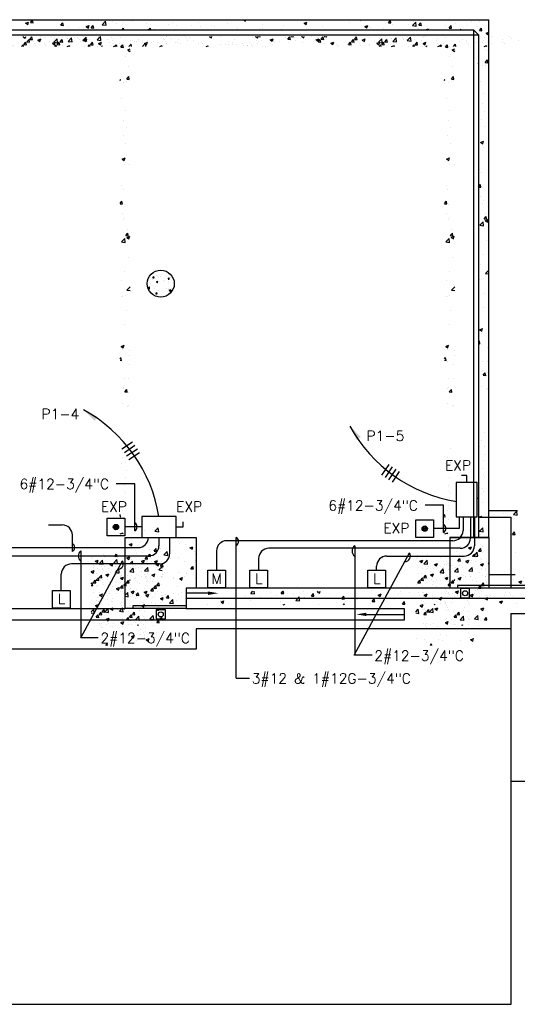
# Model space of a CAD drawing. Extents: x -210 to 4628, y -2287 to 14168.
# Tile 6 of 29: x 2146 to 2735, y 890 to 2054. Entities that reach past the tile are written whole.
import ezdxf
from ezdxf.enums import TextEntityAlignment as Align

# ---------------------------------------------------------------- set-up
doc = ezdxf.new("R2010")
doc.units = 0
doc.linetypes.add('HIDDEN', pattern=[0])
doc.linetypes.add('HIDDEN2', pattern=[0])
doc.layers.get('0').update_dxf_attribs({"linetype": 'CONTINUOUS'})
for name, color, linetype in [('E-AUXL', 4, 'CONTINUOUS'), ('E1', 4, 'CONTINUOUS'), ('E2', 2, 'CONTINUOUS'), ('STRUCT', 2, 'CONTINUOUS')]:
    doc.layers.add(name, color=color, linetype=linetype)
doc.styles.get("Standard").update_dxf_attribs({"font": 'SIMPLEX'})

# ---------------------------------------------------------------- blocks, each defined once
blk = doc.blocks.new('PUSHBUT')
at = {"color": 0}
for p, q in [((-0.417, 0.875), (0.417, 0.875)), ((-0.417, 0.042), (-0.417, 0.875)), ((0.417, 0.875), (0.417, 0.042)), ((0.417, 0.042), (-0.417, 0.042))]:
    blk.add_line(p, q, dxfattribs=at)
for radius in [0.125, 0.0833, 0.0417]:
    blk.add_circle((0, 0.458), radius, dxfattribs=at)
blk = doc.blocks.new('*X')
at = {"color": 0}
for p, q in [((1426.1, 1837.2), (1427.9, 1839.3)), ((1428.3, 1837.2), (1427.9, 1839.3)), ((1428, 1848.8), (1428.9, 1849.2)), ((1428, 1848.8), (1430.5, 1847.2)), ((1430.5, 1847.2), (1431.2, 1849.2)), ((1448.4, 1848.5), (1448.4, 1848.5)), ((1449.7, 1845.8), (1449.7, 1845.8)), ((1462.2, 1847.5), (1462.2, 1847.5)), ((1469.6, 1839.5), (1469.6, 1839.5)), ((1475.1, 1847.4), (1475.1, 1847.4)), ((1495.6, 1843.2), (1495.6, 1843.2)), ((1499.9, 1844.8), (1503.4, 1846.2)), ((1499.9, 1844.8), (1502.4, 1843.2)), ((1501.8, 1846.3), (1501.8, 1846.3)), ((1502.4, 1843.2), (1503.4, 1846.2)), ((1503.8, 1843.1), (1503.8, 1843.1)), ((1515.7, 1845.2), (1519.5, 1849.2)), ((1515.7, 1845.2), (1520.1, 1844.5)), ((1520.1, 1844.5), (1519.6, 1849.2)), ((1521.2, 1846.8), (1521.2, 1846.8)), ((1528.4, 1845.2), (1528.4, 1845.2)), ((1533, 1848.1), (1533, 1848.1)), ((1555.1, 1844), (1555.1, 1844)), ((1562.6, 1842.7), (1562.6, 1842.7)), ((1569.3, 1837.2), (1572.9, 1841)), ((1571.8, 1840.8), (1575.3, 1842.2)), ((1571.8, 1840.8), (1574.2, 1839.2)), ((1573.4, 1837.2), (1572.9, 1841)), ((1574.1, 1842.2), (1574.1, 1842.2)), ((1574.2, 1839.2), (1575.3, 1842.2)), ((1575.2, 1844.4), (1575.2, 1844.4)), ((1581.8, 1842.9), (1581.8, 1842.9)), ((1594.1, 1846.9), (1594.1, 1846.9)), ((1597.5, 1840.6), (1597.5, 1840.6)), ((1598, 1848.5), (1598, 1848.5)), ((1603.3, 1847.2), (1603.3, 1847.2)), ((1608.5, 1841.8), (1608.5, 1841.8)), ((1622.8, 1843.8), (1622.8, 1843.8)), ((1624.7, 1847.4), (1624.7, 1847.4)), ((1635.2, 1840.7), (1635.2, 1840.7)), ((1648.7, 1847.5), (1648.7, 1847.5)), ((1651.4, 1846.2), (1651.4, 1846.2)), ((1661.9, 1839.5), (1661.9, 1839.5)), ((1675.5, 1839.6), (1675.5, 1839.6)), ((1678.1, 1845.1), (1678.1, 1845.1)), ((1680.7, 1839.7), (1680.7, 1839.7)), ((1688.1, 1841.2), (1688.1, 1841.2)), ((1704.7, 1844), (1704.7, 1844)), ((1705.4, 1848.9), (1705.6, 1849.2)), ((1705.4, 1848.9), (1708.4, 1848.7)), ((1707, 1843.7), (1707, 1843.7)), ((1708.4, 1848.7), (1708.3, 1849.2)), ((1709.9, 1844.7), (1709.9, 1844.7)), ((1725, 1841.4), (1725, 1841.4)), ((1731.4, 1842.9), (1731.4, 1842.9)), ((1738.6, 1847.9), (1738.6, 1847.9)), ((1741.3, 1845.8), (1743.7, 1848.7)), ((1741.3, 1845.8), (1744.3, 1845.5)), ((1744.3, 1845.5), (1743.7, 1848.7)), ((1750.7, 1844.9), (1750.7, 1844.9)), ((1757.5, 1849), (1758.1, 1849.2)), ((1757.5, 1849), (1760, 1847.3)), ((1758.1, 1841.7), (1758.1, 1841.7)), ((1760, 1847.3), (1760.6, 1849.2)), ((1776, 1848.1), (1776, 1848.1)), ((1777.2, 1842.7), (1779.6, 1845.5)), ((1777.2, 1842.7), (1780.1, 1842.4)), ((1780.1, 1842.4), (1779.6, 1845.5)), ((1784.8, 1840.6), (1784.8, 1840.6)), ((1811.5, 1839.5), (1811.5, 1839.5)), ((1813, 1839.5), (1815.4, 1842.4)), ((1813, 1839.5), (1816, 1839.3)), ((1816, 1839.3), (1815.4, 1842.4)), ((1819.9, 1840.6), (1819.9, 1840.6)), ((1829.3, 1844.9), (1832.8, 1846.3)), ((1829.3, 1844.9), (1831.8, 1843.3)), ((1831.8, 1843.3), (1832.8, 1846.3)), ((1849.5, 1837.2), (1851.3, 1839.3)), ((1851.7, 1837.2), (1851.3, 1839.3)), ((1851.5, 1844.8), (1851.5, 1844.8)), ((1852.2, 1841.9), (1852.2, 1841.9)), ((1853.6, 1839.9), (1853.6, 1839.9)), ((1864, 1846.4), (1864, 1846.4)), ((1878.2, 1845.7), (1878.2, 1845.7)), ((1882.6, 1844.3), (1886.5, 1848.3)), ((1882.6, 1844.3), (1887, 1843.6)), ((1882.7, 1844.9), (1882.7, 1844.9)), ((1882.9, 1848.9), (1882.9, 1848.9)), ((1887, 1843.6), (1886.5, 1848.3)), ((1901.2, 1840.9), (1904.7, 1842.3)), ((1901.2, 1840.9), (1903.7, 1839.3)), ((1903.7, 1839.3), (1904.7, 1842.3)), ((1903.9, 1849.2), (1903.9, 1849.2)), ((1937.1, 1837.2), (1939.8, 1840.1)), ((1940.2, 1837.2), (1939.8, 1840.1)), ((1953, 1843.9), (1953, 1843.9)), ((1954.5, 1839.5), (1954.5, 1839.5)), ((1964.4, 1841.6), (1964.4, 1841.6)), ((1976.9, 1843.3), (1976.9, 1843.3)), ((1980.2, 1843), (1980.2, 1843)), ((1982.2, 1848.9), (1982.2, 1848.9)), ((1995.8, 1845.8), (1995.8, 1845.8)), ((2005.4, 1846.2), (2005.4, 1846.2)), ((2059.6, 1841.4), (2059.6, 1841.4)), ((2081.7, 1840), (2081.7, 1840)), ((2086.9, 1849.1), (2087.2, 1849.2)), ((2086.9, 1849.1), (2089.4, 1847.4)), ((2088.8, 1846.4), (2088.8, 1846.4)), ((2089.4, 1847.4), (2090, 1849.2)), ((2089.8, 1840.2), (2089.8, 1840.2)), ((2107.7, 1843.8), (2107.7, 1843.8)), ((2108.8, 1842.7), (2108.8, 1842.7)), ((2128.8, 1848.9), (2129.1, 1849.2)), ((2128.8, 1848.9), (2131.8, 1848.6)), ((2131.8, 1848.6), (2131.7, 1849.2)), ((2133.4, 1847.3), (2133.4, 1847.3)), ((2140.3, 1846.8), (2140.3, 1846.8)), ((2152.9, 1848.5), (2152.9, 1848.5)), ((2158.8, 1845.1), (2162.3, 1846.4)), ((2158.8, 1845.1), (2161.3, 1843.4)), ((2161.3, 1843.4), (2162.3, 1846.4)), ((2164.7, 1845.8), (2167.1, 1848.6)), ((2164.7, 1845.8), (2167.7, 1845.5)), ((2167.7, 1845.5), (2167.1, 1848.6)), ((2200.6, 1842.6), (2203, 1845.5)), ((2200.6, 1842.6), (2203.6, 1842.4)), ((2203.6, 1842.4), (2203, 1845.5)), ((2209.6, 1841.1), (2209.6, 1841.1)), ((2221.6, 1848.1), (2221.6, 1848.1)), ((2221.7, 1839.5), (2221.7, 1839.5)), ((2230.6, 1841.1), (2234.1, 1842.4)), ((2230.6, 1841.1), (2233.1, 1839.4)), ((2232.5, 1841.6), (2232.5, 1841.6)), ((2233.1, 1839.4), (2234.1, 1842.4)), ((2234.9, 1844.3), (2234.9, 1844.3)), ((2236.4, 1839.5), (2238.8, 1842.4)), ((2236.4, 1839.5), (2239.4, 1839.2)), ((2239.4, 1839.2), (2238.8, 1842.4)), ((2248.3, 1847), (2248.3, 1847)), ((2249.5, 1843.3), (2253.4, 1847.4)), ((2249.5, 1843.3), (2253.9, 1842.6)), ((2253.2, 1843.7), (2253.2, 1843.7)), ((2253.9, 1842.6), (2253.4, 1847.4)), ((2260.9, 1848.1), (2260.9, 1848.1)), ((2261.7, 1846.6), (2261.7, 1846.6)), ((2265.8, 1845.3), (2265.8, 1845.3)), ((2273, 1837.2), (2274.7, 1839.2)), ((2275.1, 1837.2), (2274.7, 1839.2)), ((2275, 1845.9), (2275, 1845.9)), ((2284.7, 1847.8), (2284.7, 1847.8)), ((2301.7, 1844.7), (2301.7, 1844.7)), ((2302.8, 1840.7), (2302.8, 1840.7)), ((2328.4, 1843.6), (2328.4, 1843.6)), ((2332, 1845.7), (2332, 1845.7)), ((2337.2, 1841.9), (2337.2, 1841.9)), ((2355.1, 1842.5), (2355.1, 1842.5)), ((2362.8, 1845.4), (2362.8, 1845.4)), ((2366.2, 1840.6), (2366.2, 1840.6)), ((2378.7, 1842.2), (2378.7, 1842.2)), ((2381.8, 1841.3), (2381.8, 1841.3)), ((2388.1, 1848.6), (2388.1, 1848.6)), ((2397.6, 1844.7), (2397.6, 1844.7)), ((2408.4, 1840.2), (2408.4, 1840.2)), ((2416.4, 1849.2), (2416.4, 1849.2)), ((2416.4, 1849.2), (2418.8, 1847.5)), ((2418.8, 1847.5), (2419.4, 1849.2)), ((2429.2, 1848.9), (2429.2, 1848.9)), ((2438.5, 1843.2), (2438.5, 1843.2)), ((2439.1, 1839.2), (2439.1, 1839.2)), ((2464.4, 1842.4), (2464.4, 1842.4)), ((2467.7, 1848.2), (2467.7, 1848.2)), ((2488.2, 1845.2), (2491.7, 1846.5)), ((2488.2, 1845.2), (2490.7, 1843.5)), ((2490.3, 1846.2), (2490.3, 1846.2)), ((2490.7, 1843.5), (2491.7, 1846.5)), ((2510.5, 1841.6), (2510.5, 1841.6)), ((2542.1, 1845.7), (2542.1, 1845.7)), ((2552.3, 1848.9), (2552.5, 1849.2)), ((2552.3, 1848.9), (2555.3, 1848.6)), ((2554.6, 1847.4), (2554.6, 1847.4)), ((2555.3, 1848.6), (2555.1, 1849.2)), ((2560.1, 1841.2), (2563.6, 1842.5)), ((2560.1, 1841.2), (2562.6, 1839.5)), ((2562.6, 1839.5), (2563.6, 1842.5)), ((2566.6, 1840), (2566.6, 1840)), ((2588.1, 1845.7), (2590.5, 1848.6)), ((2588.1, 1845.7), (2591.1, 1845.5)), ((2591.1, 1845.5), (2590.5, 1848.6)), ((2592.3, 1843.5), (2592.3, 1843.5)), ((2611.4, 1843.4), (2611.4, 1843.4)), ((2616.4, 1842.4), (2620.3, 1846.4)), ((2616.4, 1842.4), (2620.8, 1841.7)), ((2617.6, 1846.7), (2617.6, 1846.7)), ((2620.8, 1841.7), (2620.3, 1846.4)), ((2624, 1842.6), (2626.4, 1845.5)), ((2624, 1842.6), (2627, 1842.3)), ((2627, 1842.3), (2626.4, 1845.4)), ((2640.6, 1848.4), (2640.6, 1848.4)), ((2655, 1842.6), (2655, 1842.6)), ((2659.9, 1839.4), (2662.3, 1842.3)), ((2659.9, 1839.4), (2662.8, 1839.2)), ((2662.8, 1839.2), (2662.3, 1842.3)), ((2667.5, 1844.3), (2667.5, 1844.3)), ((2669.2, 1848.8), (2669.2, 1848.8)), ((2681.7, 1842.4), (2681.7, 1842.4)), ((2686.5, 1846.8), (2686.5, 1846.8)), ((2693.8, 1840.6), (2693.8, 1840.6)), ((2695.7, 1836.3), (2698.1, 1839.2)), ((2695.8, 1847.6), (2695.8, 1847.6)), ((2698.7, 1836), (2698.1, 1839.2)), ((1474.7, 1838.1), (1474.7, 1838.1)), ((1531.1, 1838.6), (1531.1, 1838.6)), ((1644.5, 1837.2), (1647.1, 1838.2)), ((1646.8, 1837.2), (1647.1, 1838.2)), ((1688.6, 1838.4), (1688.6, 1838.4)), ((1699.1, 1837.6), (1699.1, 1837.6)), ((1715.3, 1837.3), (1715.3, 1837.3)), ((1801, 1838.1), (1801, 1838.1)), ((1827, 1838.7), (1827, 1838.7)), ((1838.2, 1838.3), (1838.2, 1838.3)), ((1864.9, 1837.2), (1864.9, 1837.2)), ((1923.9, 1838.9), (1923.9, 1838.9)), ((1932.8, 1837.5), (1932.8, 1837.5)), ((1973.7, 1837.2), (1976.5, 1838.3)), ((1976.2, 1837.2), (1976.5, 1838.3)), ((2077.3, 1838.5), (2077.3, 1838.5)), ((2184, 1837.6), (2184, 1837.6)), ((2302.8, 1837.2), (2306, 1838.4)), ((2304.9, 1837.2), (2306.7, 1839.1)), ((2305.6, 1837.2), (2306, 1838.4)), ((2307, 1837.2), (2306.7, 1839.1)), ((2311.2, 1838.2), (2311.2, 1838.2)), ((2409.4, 1838.2), (2409.4, 1838.2)), ((2435.1, 1839.1), (2435.1, 1839.1)), ((2461.8, 1838), (2461.8, 1838)), ((2479.1, 1837.4), (2479.1, 1837.4)), ((2491.6, 1839.1), (2491.6, 1839.1)), ((2582.3, 1838.4), (2582.3, 1838.4)), ((2623.4, 1838.5), (2623.4, 1838.5)), ((2632, 1837.2), (2635.4, 1838.5)), ((2635, 1837.2), (2635.4, 1838.5)), ((2652.6, 1837.4), (2652.6, 1837.4)), ((2668.6, 1837.4), (2668.6, 1837.4)), ((2672.7, 1837.2), (2673.6, 1838.2)), ((2673.8, 1837.2), (2673.7, 1838.2)), ((2695.7, 1836.3), (2698.7, 1836)), ((2702, 1827.8), (2702, 1827.8)), ((2703.8, 1833.2), (2706.7, 1834.3)), ((2703.8, 1833.2), (2706.3, 1831.5)), ((2704.9, 1831.2), (2704.9, 1831.2)), ((2706.3, 1831.5), (2706.7, 1832.7)), ((2700.8, 1824.9), (2700.8, 1824.9)), ((2704.2, 1813.1), (2704.2, 1813.1)), ((2694.7, 1798.1), (2695.1, 1798.2)), ((2694.7, 1797), (2695.1, 1798.2)), ((2698.8, 1795.1), (2698.8, 1795.1)), ((2702.7, 1798.7), (2705.1, 1801.6)), ((2702.7, 1798.7), (2705.6, 1798.4)), ((2702.9, 1795.5), (2702.9, 1795.5)), ((2705.6, 1798.4), (2705.1, 1801.6)), ((2696.9, 1776.2), (2696.9, 1776.2)), ((2700.7, 1761.6), (2700.7, 1761.6)), ((2699.3, 1750.2), (2699.3, 1750.2)), ((2702.1, 1740.9), (2702.1, 1740.9)), ((2698.6, 1731.8), (2698.6, 1731.8)), ((2701.5, 1722.8), (2701.5, 1722.8)), ((2697.1, 1704.2), (2700.6, 1705.6)), ((2697.1, 1704.2), (2699.6, 1702.6)), ((2699.6, 1702.6), (2700.6, 1705.6)), ((2700.5, 1698.3), (2700.5, 1698.3)), ((2706.3, 1698.1), (2706.3, 1698.1)), ((2696.4, 1672.7), (2696.4, 1672.7)), ((2698.5, 1668.5), (2698.5, 1668.5)), ((2694.7, 1651.6), (2697, 1654.3)), ((2697.5, 1651.1), (2697, 1654.3)), ((2694.7, 1651.4), (2697.5, 1651.1)), ((2699.4, 1650.6), (2699.4, 1650.6)), ((2697.2, 1640.4), (2697.2, 1640.4)), ((2698.8, 1632.5), (2698.8, 1632.5)), ((2700.4, 1635), (2700.4, 1635)), ((2703.4, 1620.6), (2703.4, 1620.6)), ((2696.3, 1606.2), (2700.2, 1610.2)), ((2700.7, 1605.5), (2700.2, 1610.2)), ((2701.5, 1613.8), (2703.9, 1616.7)), ((2701.5, 1613.8), (2704.5, 1613.5)), ((2702.6, 1611.6), (2706.1, 1612.9)), ((2702.6, 1611.6), (2705.1, 1609.9)), ((2704.5, 1613.5), (2703.9, 1616.7)), ((2704.6, 1615.3), (2704.6, 1615.3)), ((2705.1, 1609.9), (2706.1, 1612.9)), ((2696.3, 1606.2), (2700.7, 1605.5)), ((2698.3, 1605.2), (2698.3, 1605.2)), ((2704.2, 1588.3), (2704.2, 1588.3)), ((2700.2, 1571.7), (2700.2, 1571.7)), ((1580.6, 1561.4), (1580.6, 1561.4)), ((1581.6, 1563.7), (1582.8, 1565.2)), ((1581.6, 1563.7), (1583.1, 1563.6)), ((1583.1, 1563.6), (1582.8, 1565.2)), ((1584.1, 1570.7), (1584.1, 1570.7)), ((1585.6, 1566.9), (1585.6, 1566.9)), ((1585.8, 1559.1), (1587.5, 1559.8)), ((1587, 1558.3), (1587.5, 1559.8)), ((1587.5, 1565.9), (1587.5, 1565.9)), ((1588.7, 1564.2), (1588.7, 1564.2)), ((1590.1, 1565.2), (1590.1, 1565.2)), ((1591.9, 1567.7), (1591.9, 1567.7)), ((1594, 1560.9), (1594, 1560.9)), ((1599.5, 1562.2), (1600.7, 1563.6)), ((1599.5, 1562.2), (1601, 1562)), ((1600.1, 1567.5), (1600.1, 1567.5)), ((1601, 1562), (1600.7, 1563.6)), ((1601.4, 1569), (1601.4, 1569)), ((1602.1, 1563.7), (1602.1, 1563.7)), ((2696.7, 1560.3), (2696.7, 1560.3)), ((1575.8, 1551.5), (1577.4, 1553.2)), ((1576, 1551.1), (1577.7, 1550.8)), ((1577.7, 1550.8), (1577.5, 1553.2)), ((1579, 1557.1), (1579, 1557.1)), ((1583.7, 1551.5), (1583.7, 1551.5)), ((1585.1, 1554), (1585.1, 1554)), ((1585.3, 1557.9), (1585.3, 1557.9)), ((1585.8, 1559.1), (1587, 1558.3)), ((1586.9, 1549.3), (1586.9, 1549.3)), ((1587.2, 1557.6), (1587.2, 1557.6)), ((1588.2, 1549.3), (1588.2, 1549.3)), ((1594.8, 1559.1), (1594.8, 1559.1)), ((1597.1, 1551), (1597.1, 1551)), ((1599.5, 1550.9), (1599.5, 1550.9)), ((1599.7, 1556.5), (1599.7, 1556.5)), ((1599.8, 1559.2), (1599.8, 1559.2)), ((1600.7, 1549.1), (1602.5, 1549.8)), ((1600.7, 1549.1), (1602, 1548.2)), ((1602, 1548.2), (1602.5, 1549.8)), ((1602.2, 1547), (1604.1, 1549.1)), ((1604, 1551.3), (1604, 1551.3)), ((1604.2, 1548.1), (1604.1, 1549.1)), ((2702.9, 1549.2), (2706.7, 1553.1)), ((2702.9, 1549.2), (2706.7, 1548.6)), ((1578.7, 1548), (1578.7, 1548)), ((1585.1, 1544.9), (1586.3, 1546.4)), ((1585.1, 1544.9), (1586.6, 1544.8)), ((1586.6, 1544.8), (1586.3, 1546.4)), ((1602.2, 1547), (1603.3, 1546.9)), ((2696, 1542.2), (2696, 1542.2)), ((2698.2, 1541.8), (2698.2, 1541.8)), ((2700.7, 1542.9), (2700.7, 1542.9)), ((2701.8, 1525), (2701.8, 1525)), ((2700.1, 1508.4), (2700.1, 1508.4)), ((2696, 1482.7), (2699.5, 1484)), ((2696, 1482.7), (2698.5, 1481)), ((2698, 1478.5), (2698, 1478.5)), ((2698.5, 1481), (2699.5, 1484)), ((2694.7, 1468.1), (2695.8, 1469.4)), ((2696.4, 1466.2), (2695.8, 1469.4)), ((2706.4, 1478.1), (2706.4, 1478.1)), ((2706.4, 1471.6), (2706.4, 1471.6)), ((2694.7, 1466.4), (2696.4, 1466.2)), ((2697.7, 1465.4), (2697.7, 1465.4)), ((2705.8, 1461.5), (2705.8, 1461.5)), ((2699.9, 1445), (2699.9, 1445)), ((2705.2, 1444.8), (2705.2, 1444.8)), ((2698.5, 1433.1), (2698.5, 1433.1)), ((2699.1, 1434.7), (2699.1, 1434.7)), ((2700.3, 1428.9), (2702.7, 1431.7)), ((2703.3, 1428.6), (2702.7, 1431.7)), ((2700.3, 1428.9), (2703.3, 1428.6)), ((2704.6, 1428.2), (2704.6, 1428.2)), ((2697.9, 1415.2), (2697.9, 1415.2)), ((2704, 1411.6), (2704, 1411.6)), ((2704.7, 1413.3), (2704.7, 1413.3)), ((2697.7, 1351.9), (2697.7, 1351.9)), ((2702.2, 1361.6), (2702.2, 1361.6)), ((2696.3, 1344.4), (2696.3, 1344.4)), ((2701.6, 1345), (2701.6, 1345)), ((2701, 1328.3), (2701, 1328.3)), ((2702, 1335.7), (2702, 1335.7)), ((2699.6, 1318.4), (2699.6, 1318.4)), ((2700.4, 1311.7), (2700.4, 1311.7)), ((2701.6, 1309.1), (2701.6, 1309.1)), ((2701.6, 1309.1), (2701.6, 1309.1)), ((2699.8, 1295), (2699.8, 1295)), ((2699.8, 1295), (2699.8, 1295)), ((2695.2, 1281.3), (2694.7, 1283.9)), ((2694.7, 1281.4), (2695.2, 1281.3)), ((2697.6, 1288.6), (2697.6, 1288.6)), ((2701, 1291), (2701, 1291)), ((2699.1, 1278.4), (2699.1, 1278.4)), ((2694.9, 1261.2), (2698.4, 1262.5)), ((2697.9, 1261.2), (2698.4, 1262.5)), ((2698.5, 1261.8), (2698.5, 1261.8)), ((2724.2, 1265.3), (2724.2, 1265.3)), ((2736, 1264.3), (2739.9, 1268.3)), ((2736, 1264.3), (2740.5, 1263.6)), ((2737.7, 1259.9), (2737.7, 1259.9)), ((2740.5, 1263.6), (2739.9, 1268.3)), ((1524, 1234.1), (1524, 1234.1)), ((1536.5, 1234.7), (1538.6, 1237.2)), ((1536.5, 1234.7), (1539.4, 1234.4)), ((1539.4, 1234.4), (1538.9, 1237.2)), ((1550.7, 1232.6), (1554.2, 1233.9)), ((1553.1, 1230.9), (1554.2, 1233.9)), ((1572.3, 1231.5), (1574.7, 1234.4)), ((1575.3, 1231.3), (1574.7, 1234.4)), ((1588.1, 1234.4), (1588.1, 1234.4)), ((1906.6, 1236.5), (1906.6, 1236.5)), ((1959.9, 1234.6), (1962, 1237.2)), ((1959.9, 1234.6), (1962.9, 1234.4)), ((1962.9, 1234.4), (1962.3, 1237.2)), ((2278.7, 1235.4), (2278.7, 1235.4)), ((2680.5, 1234.3), (2680.5, 1234.3)), ((2735, 1240.8), (2737.4, 1243.7)), ((2735, 1240.8), (2738, 1240.6)), ((2738, 1240.6), (2737.4, 1243.7)), ((1521.9, 1230.1), (1521.9, 1230.1)), ((1525.1, 1226.1), (1525.1, 1226.1)), ((1532.5, 1223.4), (1532.5, 1223.4)), ((1535.2, 1226.7), (1539.1, 1230.8)), ((1535.2, 1226.7), (1539.7, 1226)), ((1539.7, 1226), (1539.1, 1230.8)), ((1548.6, 1229), (1548.6, 1229)), ((1550.7, 1232.6), (1553.1, 1230.9)), ((1556.6, 1230.3), (1556.6, 1230.3)), ((1559.1, 1222.3), (1559.1, 1222.3)), ((1569.2, 1232), (1569.2, 1232)), ((1572.3, 1231.5), (1575.3, 1231.3)), ((1575, 1224.7), (1575, 1224.7)), ((1575.3, 1227.9), (1575.3, 1227.9)), ((1588.6, 1218.4), (1592.5, 1222.5)), ((1589.8, 1225), (1589.8, 1225)), ((1592.7, 1220.7), (1592.5, 1222.5)), ((1902.1, 1225.7), (1906, 1229.8)), ((1902.1, 1225.7), (1906.6, 1225.1)), ((1906.6, 1225.1), (1906, 1229.8)), ((1907.9, 1222.6), (1907.9, 1222.6)), ((1926.8, 1225.1), (1926.8, 1225.1)), ((1932, 1223.6), (1932, 1223.6)), ((1952, 1228.7), (1955.5, 1230)), ((1952, 1228.7), (1954.4, 1227)), ((1954.4, 1227), (1955.5, 1230)), ((1957.7, 1227.1), (1957.7, 1227.1)), ((1958.4, 1229.2), (1958.4, 1229.2)), ((1968.7, 1226.8), (1968.7, 1226.8)), ((1970.9, 1230.9), (1970.9, 1230.9)), ((2279, 1224.1), (2279, 1224.1)), ((2281.4, 1228.8), (2284.9, 1230.1)), ((2281.4, 1228.8), (2283.9, 1227.1)), ((2283.9, 1227.1), (2284.9, 1230.1)), ((2288.7, 1222.3), (2288.7, 1222.3)), ((2305.7, 1223), (2305.7, 1223)), ((2314.7, 1226), (2314.7, 1226)), ((2318.5, 1223.5), (2318.5, 1223.5)), ((2328.6, 1224), (2328.6, 1224)), ((2340.3, 1229.6), (2340.3, 1229.6)), ((2347.7, 1228.5), (2347.7, 1228.5)), ((2353.2, 1224.8), (2356.7, 1226.1)), ((2353.2, 1224.8), (2355.7, 1223.1)), ((2355.7, 1223.1), (2356.7, 1226.1)), ((2360.2, 1228.2), (2360.2, 1228.2)), ((2661.5, 1231.9), (2661.5, 1231.9)), ((2662.6, 1233.7), (2662.6, 1233.7)), ((2671.4, 1224.7), (2671.4, 1224.7)), ((2673.2, 1227), (2673.2, 1227)), ((2682.7, 1224.9), (2686.2, 1226.2)), ((2682.7, 1224.9), (2685.2, 1223.2)), ((2685.2, 1223.2), (2686.2, 1226.2)), ((2689.3, 1232.6), (2689.3, 1232.6)), ((2697.3, 1228.5), (2697.3, 1228.5)), ((2697.4, 1225.3), (2697.4, 1225.3)), ((2699.9, 1225.9), (2699.9, 1225.9)), ((1508.7, 1216.5), (1512.1, 1217.8)), ((1508.7, 1216.4), (1511.1, 1214.8)), ((1511.1, 1214.8), (1512.1, 1217.8)), ((1523.4, 1217.5), (1523.4, 1217.5)), ((1531.5, 1215), (1531.5, 1215)), ((1543.5, 1210.6), (1543.5, 1210.6)), ((1549.3, 1221.2), (1549.3, 1221.2)), ((1556, 1212.2), (1556, 1212.2)), ((1560.7, 1220), (1560.7, 1220)), ((1574.9, 1214.7), (1574.9, 1214.7)), ((1580.5, 1212.4), (1584, 1213.8)), ((1580.5, 1212.4), (1583, 1210.8)), ((1583, 1210.8), (1584, 1213.8)), ((1585.8, 1221.2), (1585.8, 1221.2)), ((1588.6, 1218.4), (1592.7, 1217.8)), ((1895.4, 1220.9), (1895.4, 1220.9)), ((1895.6, 1214.4), (1895.6, 1214.4)), ((1906, 1219.9), (1906, 1219.9)), ((1909.9, 1212.6), (1913.4, 1213.9)), ((1909.9, 1212.6), (1912.4, 1210.9)), ((1910.4, 1216.8), (1910.4, 1216.8)), ((1912.4, 1210.9), (1913.4, 1213.9)), ((1922.3, 1213.2), (1922.3, 1213.2)), ((1939.6, 1221.8), (1939.6, 1221.8)), ((1949, 1212.1), (1949, 1212.1)), ((1951.6, 1210.8), (1951.6, 1210.8)), ((1955.5, 1217.5), (1959.4, 1221.5)), ((1955.5, 1217.5), (1959.9, 1216.8)), ((1957.8, 1211.2), (1957.8, 1211.2)), ((1959.9, 1216.8), (1959.4, 1221.5)), ((1975.7, 1211), (1975.7, 1211)), ((1976.7, 1213.6), (1976.7, 1213.6)), ((2289.4, 1218.5), (2289.4, 1218.5)), ((2297.1, 1219.9), (2297.1, 1219.9)), ((2309.6, 1221.5), (2309.6, 1221.5)), ((2322.4, 1216.5), (2326.3, 1220.6)), ((2322.4, 1216.5), (2326.9, 1215.8)), ((2326.9, 1215.8), (2326.3, 1220.6)), ((2330.5, 1212.5), (2330.5, 1212.5)), ((2332.4, 1221.9), (2332.4, 1221.9)), ((2339.7, 1212.9), (2339.7, 1212.9)), ((2359.1, 1220.7), (2359.1, 1220.7)), ((2359.7, 1217.5), (2359.7, 1217.5)), ((2667.3, 1214.6), (2667.3, 1214.6)), ((2668.3, 1220.3), (2668.3, 1220.3)), ((2670.2, 1209.5), (2672.6, 1212.4)), ((2673.2, 1209.2), (2672.6, 1212.4)), ((2689.3, 1215.6), (2691.7, 1218.1)), ((2689.3, 1215.6), (2691.7, 1215.2)), ((2691.7, 1218.1), (2693.2, 1219.6)), ((2691.7, 1215.2), (2693.8, 1214.9)), ((2693.8, 1214.9), (2693.2, 1219.6)), ((2696.7, 1211.8), (2696.7, 1211.8)), ((2698.9, 1218.8), (2698.9, 1218.8)), ((2738.6, 1219.3), (2738.6, 1219.3)), ((1508.7, 1201.6), (1509.9, 1203.1)), ((1508.7, 1200.1), (1510.5, 1199.9)), ((1510.5, 1199.9), (1509.9, 1203.1)), ((1511.9, 1206.4), (1511.9, 1206.4)), ((1512, 1204.7), (1512, 1204.7)), ((1514.3, 1199), (1514.3, 1199)), ((1522.8, 1200.8), (1522.8, 1200.8)), ((1538.7, 1203.6), (1538.7, 1203.6)), ((1543.4, 1197.1), (1545.8, 1199.9)), ((1543.5, 1204), (1543.5, 1204)), ((1546.4, 1196.8), (1545.8, 1199.9)), ((1548.7, 1204.6), (1548.7, 1204.6)), ((1565.3, 1202.5), (1565.3, 1202.5)), ((1572.6, 1209), (1572.6, 1209)), ((1574.4, 1208.1), (1574.4, 1208.1)), ((1592, 1201.3), (1592, 1201.3)), ((1893.2, 1200.8), (1893.2, 1200.8)), ((1894.7, 1202.9), (1894.7, 1202.9)), ((1895.1, 1203.3), (1897.5, 1206.2)), ((1895.1, 1203.3), (1898.1, 1203)), ((1898.1, 1203), (1897.5, 1206.2)), ((1905.4, 1203.2), (1905.4, 1203.2)), ((1906.1, 1207.6), (1906.1, 1207.6)), ((1913.7, 1205.3), (1913.7, 1205.3)), ((1922.4, 1205.8), (1922.4, 1205.8)), ((1931, 1200.2), (1933.4, 1203)), ((1931, 1200.2), (1933.9, 1199.9)), ((1931.4, 1207), (1931.4, 1207)), ((1932.8, 1206.5), (1932.8, 1206.5)), ((1933.9, 1199.9), (1933.4, 1203)), ((1945.2, 1209.5), (1945.2, 1209.5)), ((1957.1, 1210.5), (1957.1, 1210.5)), ((1959.5, 1205.4), (1959.5, 1205.4)), ((1966.8, 1197), (1969.2, 1199.9)), ((1969.8, 1196.8), (1969.2, 1199.9)), ((2282.6, 1206.4), (2285.1, 1209.3)), ((2282.6, 1206.4), (2285.6, 1206.1)), ((2284, 1200.1), (2284, 1200.1)), ((2285.6, 1206.1), (2285.1, 1209.3)), ((2288.1, 1205.7), (2288.1, 1205.7)), ((2296.5, 1201.8), (2296.5, 1201.8)), ((2301.3, 1207.5), (2301.3, 1207.5)), ((2311.2, 1208.7), (2314.7, 1210)), ((2311.2, 1208.7), (2313.7, 1207)), ((2313.7, 1207), (2314.7, 1210)), ((2314.1, 1209.4), (2314.1, 1209.4)), ((2315.4, 1204.3), (2315.4, 1204.3)), ((2318.5, 1203.3), (2318.7, 1203.5)), ((2318.5, 1203.3), (2318.7, 1203.2)), ((2318.7, 1203.5), (2320.9, 1206.1)), ((2318.7, 1203.2), (2321.5, 1203)), ((2321.5, 1203), (2320.9, 1206.1)), ((2347, 1208.4), (2347, 1208.4)), ((2354.4, 1200.1), (2356.8, 1203)), ((2354.4, 1200.1), (2357.4, 1199.9)), ((2357.4, 1199.9), (2356.8, 1203)), ((2359.5, 1210.1), (2359.5, 1210.1)), ((2670.2, 1209.5), (2673.2, 1209.2)), ((2670.7, 1208.1), (2670.7, 1208.1)), ((2679.4, 1207.2), (2679.4, 1207.2)), ((2680.3, 1209.3), (2680.3, 1209.3)), ((2685.7, 1199.1), (2685.7, 1199.1)), ((2698.2, 1200.7), (2698.2, 1200.7)), ((2706.1, 1206.4), (2706.7, 1207.1)), ((2706.1, 1206.4), (2706.7, 1206.3)), ((2706.1, 1206.1), (2706.1, 1206.1)), ((2732.7, 1204.9), (2732.7, 1204.9)), ((1530.3, 1190.9), (1530.3, 1190.9)), ((1538.5, 1196.3), (1542, 1197.7)), ((1538.5, 1196.3), (1541, 1194.6)), ((1541, 1194.6), (1542, 1197.7)), ((1542.8, 1192.5), (1542.8, 1192.5)), ((1543.4, 1197.1), (1546.4, 1196.8)), ((1548.1, 1187.9), (1548.1, 1187.9)), ((1561.8, 1195), (1561.8, 1195)), ((1573.8, 1191.4), (1573.8, 1191.4)), ((1579.3, 1193.9), (1581.7, 1196.8)), ((1579.3, 1193.9), (1582.2, 1193.7)), ((1582.2, 1193.7), (1581.7, 1196.8)), ((1591.7, 1191.5), (1591.7, 1191.5)), ((1912.3, 1187.8), (1912.3, 1187.8)), ((1930.8, 1190.3), (1930.8, 1190.3)), ((1932.1, 1189.8), (1932.1, 1189.8)), ((1939.8, 1192.4), (1943.3, 1193.8)), ((1939.8, 1192.4), (1942.3, 1190.7)), ((1941.5, 1188.3), (1941.5, 1188.3)), ((1942.3, 1190.7), (1943.3, 1193.8)), ((1944.6, 1191.4), (1944.6, 1191.4)), ((1956.5, 1193.9), (1956.5, 1193.9)), ((1963.5, 1193.9), (1963.5, 1193.9)), ((1966.8, 1197), (1969.8, 1196.8)), ((1970.7, 1193.3), (1970.7, 1193.3)), ((2279.8, 1191.9), (2279.8, 1191.9)), ((2287.5, 1189), (2287.5, 1189)), ((2296, 1197.4), (2296, 1197.4)), ((2306.5, 1190.7), (2306.5, 1190.7)), ((2313.4, 1192.8), (2313.4, 1192.8)), ((2320.4, 1190), (2320.4, 1190)), ((2322.6, 1196.3), (2322.6, 1196.3)), ((2333.2, 1189.6), (2333.2, 1189.6)), ((2333.8, 1188.7), (2333.8, 1188.7)), ((2339.1, 1196.3), (2339.1, 1196.3)), ((2341.1, 1188.5), (2344.6, 1189.9)), ((2341.1, 1188.5), (2343.6, 1186.8)), ((2343.6, 1186.8), (2344.6, 1189.9)), ((2346.4, 1190.4), (2346.4, 1190.4)), ((2349.3, 1195.2), (2349.3, 1195.2)), ((2349.6, 1195), (2349.6, 1195)), ((2359.9, 1188.5), (2359.9, 1188.5)), ((2670.1, 1191.4), (2670.1, 1191.4)), ((2670.5, 1188.6), (2674, 1190)), ((2670.5, 1188.6), (2673, 1187)), ((2673, 1187), (2674, 1190)), ((2696.1, 1195.2), (2696.1, 1195.2)), ((2699.4, 1191.8), (2699.4, 1191.8)), ((2735.6, 1187.6), (2735.6, 1187.6)), ((2748.1, 1189.3), (2748.1, 1189.3)), ((2767.1, 1191.8), (2767.1, 1191.8)), ((2772.4, 1189), (2772.4, 1189)), ((2798.1, 1192.5), (2798.1, 1192.5)), ((2849.4, 1190.7), (2851.7, 1193.2)), ((2849.4, 1190.7), (2853.8, 1190.1)), ((2853.8, 1190.1), (2853.5, 1193.2)), ((2872.2, 1192), (2872.2, 1192)), ((2880, 1188.7), (2880, 1188.7)), ((2885.4, 1190.7), (2887.5, 1193.2)), ((2885.4, 1190.7), (2888.4, 1190.4)), ((2888.4, 1190.4), (2887.9, 1193.2)), ((2899.6, 1189.5), (2899.6, 1189.5)), ((2911.5, 1192.8), (2911.5, 1192.8)), ((2921.2, 1187.5), (2923.7, 1190.4)), ((2921.2, 1187.5), (2924.2, 1187.3)), ((2924.2, 1187.3), (2923.7, 1190.4)), ((2928.1, 1192.7), (2929.2, 1193.2)), ((2928.1, 1192.7), (2930.6, 1191.1)), ((2930.6, 1191.1), (2931.3, 1193.2)), ((2942.5, 1191), (2942.5, 1191)), ((3000, 1188.7), (3003.5, 1190.1)), ((3000, 1188.7), (3002.4, 1187.1)), ((3002.4, 1187.1), (3003.5, 1190.1)), ((3024.4, 1189.7), (3024.4, 1189.7)), ((3026.4, 1192.5), (3026.4, 1192.5)), ((3027.5, 1190.6), (3027.5, 1190.6)), ((3037, 1191.3), (3037, 1191.3)), ((3049.1, 1188.5), (3049.1, 1188.5)), ((3053, 1191.4), (3053, 1191.4)), ((3079.7, 1190.3), (3079.7, 1190.3)), ((3106.4, 1189.2), (3106.4, 1189.2)), ((3129.1, 1187.7), (3129.1, 1187.7)), ((3133.1, 1188), (3133.1, 1188)), ((3149.9, 1188.2), (3149.9, 1188.2)), ((3155.1, 1191.4), (3155.1, 1191.4)), ((1522.2, 1184.2), (1522.2, 1184.2)), ((1528.9, 1178.1), (1528.9, 1178.1)), ((1533.4, 1181.5), (1533.4, 1181.5)), ((1555.6, 1176.9), (1555.6, 1176.9)), ((1562.6, 1186.5), (1562.6, 1186.5)), ((1568.3, 1176.2), (1571.8, 1177.5)), ((1568.3, 1176.2), (1570.8, 1174.5)), ((1570.8, 1174.5), (1571.8, 1177.5)), ((1580.2, 1179.4), (1580.2, 1179.4)), ((1582.3, 1175.8), (1582.3, 1175.8)), ((1897.8, 1176.3), (1901.3, 1177.6)), ((1897.8, 1176.3), (1900.3, 1174.6)), ((1900.3, 1174.6), (1901.3, 1177.6)), ((1900.5, 1185.6), (1900.5, 1185.6)), ((1904.8, 1186.6), (1904.8, 1186.6)), ((1912.3, 1183.3), (1912.3, 1183.3)), ((1939, 1186.7), (1939, 1186.7)), ((1955.9, 1177.2), (1955.9, 1177.2)), ((1965.7, 1185.6), (1965.7, 1185.6)), ((2283.3, 1182.1), (2283.3, 1182.1)), ((2291.3, 1185), (2291.3, 1185)), ((2302.3, 1184.6), (2302.3, 1184.6)), ((2312.8, 1176.1), (2312.8, 1176.1)), ((2338.5, 1179.6), (2338.5, 1179.6)), ((2669.6, 1181.7), (2669.6, 1181.7)), ((2670.2, 1186.8), (2670.2, 1186.8)), ((2672.6, 1179.3), (2672.6, 1179.3)), ((2685.1, 1181), (2685.1, 1181)), ((2695.5, 1178.5), (2695.5, 1178.5)), ((2696.3, 1180.5), (2696.3, 1180.5)), ((2704, 1183.5), (2704, 1183.5)), ((2742.4, 1184.6), (2745.9, 1186)), ((2742.4, 1184.6), (2744.9, 1183)), ((2744.9, 1182.9), (2745.9, 1186)), ((2746.4, 1185.3), (2746.4, 1185.3)), ((2798, 1177.9), (2798, 1177.9)), ((2813.9, 1182), (2813.9, 1182)), ((2814.2, 1180.6), (2817.7, 1182)), ((2814.2, 1180.6), (2814.9, 1180.2)), ((2814.9, 1180.2), (2816.7, 1178.9)), ((2816.7, 1178.9), (2817.1, 1180.2)), ((2816.9, 1180.4), (2816.9, 1180.4)), ((2817.1, 1180.2), (2817.7, 1182)), ((2822.7, 1179.1), (2822.7, 1179.1)), ((2843.1, 1187), (2843.1, 1187)), ((2848.5, 1184.5), (2848.5, 1184.5)), ((2848.7, 1182.8), (2848.7, 1182.8)), ((2861, 1186.2), (2861, 1186.2)), ((2874.4, 1186.3), (2874.4, 1186.3)), ((2884.2, 1181), (2884.2, 1181)), ((2887.6, 1177.2), (2889.6, 1178)), ((2889.3, 1177.2), (2889.6, 1178)), ((2902.8, 1182.5), (2906.7, 1186.5)), ((2902.8, 1182.5), (2907.2, 1181.8)), ((2907.2, 1181.8), (2906.7, 1186.5)), ((2913.4, 1186), (2913.4, 1186)), ((2929.8, 1177.2), (2929.8, 1177.2)), ((2950.6, 1180.2), (2950.6, 1180.2)), ((2957.1, 1184.4), (2959.5, 1187.3)), ((2957.1, 1184.4), (2960.1, 1184.1)), ((2959, 1177.2), (2960, 1178.3)), ((2960.1, 1184.1), (2959.5, 1187.3)), ((2960.1, 1177.2), (2960, 1178.3)), ((2961.4, 1181.4), (2961.4, 1181.4)), ((2973.9, 1183), (2973.9, 1183)), ((2975.9, 1183.4), (2975.9, 1183.4)), ((2990.8, 1178.5), (2990.8, 1178.5)), ((2992.9, 1185.5), (2992.9, 1185.5)), ((2993, 1181.3), (2995.4, 1184.1)), ((2993, 1181.3), (2996, 1181)), ((2996, 1181), (2995.4, 1184.1)), ((3001.9, 1187.1), (3001.9, 1187.1)), ((3020, 1183.5), (3020, 1183.5)), ((3028.8, 1178.1), (3031.2, 1181)), ((3028.8, 1178.1), (3031.8, 1177.9)), ((3031.8, 1177.9), (3031.2, 1181)), ((3052.2, 1177.2), (3052.2, 1177.2)), ((3066.5, 1177.2), (3067.1, 1177.8)), ((3067.2, 1177.2), (3067.1, 1177.8)), ((3071.8, 1184.7), (3075.3, 1186.1)), ((3071.8, 1184.7), (3074.3, 1183.1)), ((3074.3, 1183.1), (3075.3, 1186.1)), ((3074.3, 1178.3), (3074.3, 1178.3)), ((3078.2, 1180.9), (3078.2, 1180.9)), ((3086.8, 1179.9), (3086.8, 1179.9)), ((3103.8, 1184.5), (3103.8, 1184.5)), ((3105.8, 1182.4), (3105.8, 1182.4)), ((3137.4, 1186.6), (3137.4, 1186.6)), ((3143.7, 1180.7), (3147.2, 1182.1)), ((3143.7, 1180.7), (3146.2, 1179.1)), ((3146.2, 1179.1), (3147.2, 1182.1)), ((3159.8, 1186.9), (3159.8, 1186.9)), ((3163.7, 1178.7), (3163.7, 1178.7)), ((1512.8, 1172.5), (1512.8, 1172.5)), ((1514.5, 1162.6), (1516.9, 1165.5)), ((1517.5, 1162.3), (1516.9, 1165.5)), ((1517.2, 1171.1), (1517.2, 1171.1)), ((1521.6, 1167.5), (1521.6, 1167.5)), ((1529.7, 1172.8), (1529.7, 1172.8)), ((1539.5, 1171.3), (1539.5, 1171.3)), ((1541.9, 1169.7), (1545.8, 1173.8)), ((1541.9, 1169.7), (1546.3, 1169)), ((1546.3, 1169), (1545.8, 1173.8)), ((1547.5, 1171.3), (1547.5, 1171.3)), ((1548.6, 1175.3), (1548.6, 1175.3)), ((1566.2, 1170.2), (1566.2, 1170.2)), ((1573.2, 1174.8), (1573.2, 1174.8)), ((1902, 1165.7), (1904.4, 1168.6)), ((1902, 1165.7), (1905, 1165.4)), ((1904.2, 1169.9), (1904.2, 1169.9)), ((1905, 1165.4), (1904.4, 1168.6)), ((1908.8, 1168.8), (1912.7, 1172.8)), ((1908.8, 1168.8), (1913.2, 1168.1)), ((1913.2, 1168.1), (1912.7, 1172.8)), ((1918.9, 1170.1), (1918.9, 1170.1)), ((1930.2, 1173.7), (1930.2, 1173.7)), ((1931.4, 1171.7), (1931.4, 1171.7)), ((1937.9, 1162.6), (1940.3, 1165.4)), ((1940.9, 1162.3), (1940.3, 1165.4)), ((1950.4, 1174.2), (1950.4, 1174.2)), ((1962.1, 1160.5), (1966, 1164.5)), ((1966.6, 1159.8), (1966, 1164.5)), ((1969.6, 1172.3), (1973.1, 1173.6)), ((1969.6, 1172.3), (1972.1, 1170.6)), ((1972.1, 1170.6), (1973.1, 1173.6)), ((2276.7, 1168.9), (2279.6, 1171.9)), ((2276.7, 1167.7), (2280.1, 1167.1)), ((2280.1, 1167.1), (2279.6, 1171.9)), ((2286, 1172), (2286, 1172)), ((2286.9, 1172.4), (2286.9, 1172.4)), ((2289.1, 1164.8), (2289.1, 1164.8)), ((2289.6, 1168.8), (2292, 1171.7)), ((2289.6, 1168.8), (2292.6, 1168.5)), ((2292.6, 1168.5), (2292, 1171.7)), ((2299.1, 1172.4), (2302.6, 1173.7)), ((2299.1, 1172.4), (2301.6, 1170.7)), ((2301.6, 1170.7), (2302.6, 1173.7)), ((2312.7, 1170.9), (2312.7, 1170.9)), ((2320.7, 1169), (2320.7, 1169)), ((2325.4, 1165.6), (2327.9, 1168.5)), ((2325.4, 1165.6), (2328.4, 1165.4)), ((2328.4, 1165.4), (2327.9, 1168.5)), ((2333.2, 1170.6), (2333.2, 1170.6)), ((2339.4, 1169.8), (2339.4, 1169.8)), ((2347.5, 1165.2), (2347.5, 1165.2)), ((1514.5, 1162.6), (1517.5, 1162.3)), ((1526.3, 1160.1), (1529.8, 1161.4)), ((1526.3, 1160.1), (1528.8, 1158.4)), ((1528.8, 1158.4), (1529.8, 1161.4)), ((1535.5, 1155.6), (1535.5, 1155.6)), ((1546.9, 1154.6), (1546.9, 1154.6)), ((1550.3, 1159.5), (1552.7, 1162.3)), ((1550.3, 1159.5), (1553.3, 1159.2)), ((1553.3, 1159.2), (1552.7, 1162.3)), ((1560.5, 1156.7), (1560.5, 1156.7)), ((1567.1, 1159.7), (1567.1, 1159.7)), ((1572.6, 1158.2), (1572.6, 1158.2)), ((1579.6, 1161.4), (1579.6, 1161.4)), ((1586.2, 1156.3), (1588.6, 1159.2)), ((1586.2, 1156.3), (1589.2, 1156.1)), ((1589.2, 1156.1), (1588.6, 1159.2)), ((1589.7, 1161.7), (1589.7, 1161.7)), ((1902.6, 1162.3), (1902.6, 1162.3)), ((1903.6, 1153.3), (1903.6, 1153.3)), ((1910.3, 1153.4), (1910.3, 1153.4)), ((1913.1, 1155.6), (1913.1, 1155.6)), ((1927.6, 1156.2), (1931.1, 1157.5)), ((1927.6, 1156.2), (1930.1, 1154.5)), ((1929.3, 1161.1), (1929.3, 1161.1)), ((1929.6, 1157), (1929.6, 1157)), ((1930.1, 1154.5), (1931.1, 1157.5)), ((1937.2, 1154.5), (1937.2, 1154.5)), ((1937.9, 1162.6), (1940.9, 1162.3)), ((1939.4, 1158.4), (1939.4, 1158.4)), ((1939.8, 1154.4), (1939.8, 1154.4)), ((1955.2, 1160.6), (1955.2, 1160.6)), ((1956, 1160), (1956, 1160)), ((1962.1, 1160.5), (1966.6, 1159.8)), ((1966.5, 1153.3), (1966.5, 1153.3)), ((1968.6, 1163.4), (1968.6, 1163.4)), ((1968.8, 1158.6), (1968.8, 1158.6)), ((1973.8, 1159.4), (1976.2, 1162.3)), ((1973.8, 1159.4), (1976.7, 1159.2)), ((1976.7, 1159.4), (1976.2, 1162.3)), ((2286.3, 1155.7), (2286.3, 1155.7)), ((2289.2, 1155.2), (2289.2, 1155.2)), ((2312.2, 1159.5), (2312.2, 1159.5)), ((2318.4, 1160.2), (2318.4, 1160.2)), ((2329, 1159.5), (2332.9, 1163.6)), ((2329, 1159.5), (2333.5, 1158.9)), ((2331.3, 1153.2), (2332.4, 1153.6)), ((2332.3, 1153.2), (2332.4, 1153.6)), ((2333.5, 1158.8), (2332.9, 1163.6)), ((2337.9, 1163), (2337.9, 1163)), ((2339, 1153.4), (2339, 1153.4)), ((1520.9, 1150.9), (1520.9, 1150.9)), ((1531.4, 1151.7), (1531.4, 1151.7)), ((1545.7, 1151.5), (1545.7, 1151.5)), ((1556.2, 1139.9), (1559.7, 1141.3)), ((1558.7, 1138.2), (1559.7, 1141.3)), ((1566.4, 1141.6), (1566.4, 1141.6)), ((1572, 1141.5), (1572, 1141.5)), ((1572.4, 1150.4), (1572.4, 1150.4)), ((1572.5, 1145.7), (1572.5, 1145.7)), ((1585.4, 1144.1), (1585.4, 1144.1)), ((1905.8, 1150.3), (1905.8, 1150.3)), ((1918.3, 1152), (1918.3, 1152)), ((1922.3, 1142.5), (1922.3, 1142.5)), ((1951.4, 1147.5), (1951.4, 1147.5)), ((1954.6, 1143.9), (1954.6, 1143.9)), ((1522.3, 1135.8), (1522.3, 1135.8)), ((1543.3, 1140.7), (1543.3, 1140.7)), ((1546.3, 1138), (1546.3, 1138)), ((1553.9, 1140), (1553.9, 1140)), ((1556.2, 1139.9), (1558.7, 1138.2)), ((1893.1, 1137.5), (1893.1, 1137.5)), ((1903, 1136.7), (1903, 1136.7)), ((1905.1, 1132.3), (1905.1, 1132.3)), ((1909.9, 1129.2), (1911.4, 1131)), ((1911.7, 1129.2), (1911.4, 1131)), ((1919.3, 1135.7), (1919.3, 1135.7)), ((1924.1, 1134.8), (1924.1, 1134.8)), ((1929, 1140.4), (1929, 1140.4)), ((1946, 1134.6), (1946, 1134.6)), ((1955.7, 1138.9), (1955.7, 1138.9)), ((1957.5, 1136), (1961, 1137.4)), ((1957.5, 1136), (1960, 1134.4)), ((1960, 1134.4), (1961, 1137.4))]:
    blk.add_line(p, q, dxfattribs=at)
blk = doc.blocks.new('XEBACK')
at = {"layer": 'STRUCT', "color": 0}
for p, q in [((772.7, 2053.7), (2700.7, 2053.7)), ((790.7, 2041.7), (2682.7, 2041.7)), ((2682.7, 2041.7), (2682.7, 1441.7)), ((2682.7, 2041.7), (2688.7, 2035.7)), ((784.7, 2035.7), (2688.7, 2035.7)), ((2688.7, 2035.7), (2688.7, 1441.7)), ((2700.7, 1473.7), (2734.7, 1473.7)), ((2654.7, 1441.7), (2700.7, 1441.7)), ((2700.7, 1441.7), (2700.7, 1381.7)), ((2654.7, 1381.7), (2354.7, 1381.7)), ((3264.1, 1381.7), (2654.7, 1381.7)), ((2342.7, 1357.7), (2600.7, 1357.7)), ((2600.7, 1357.7), (2600.7, 1343.7)), ((2726.7, 1351.7), (2726.7, 889.7)), ((2726.7, 1351.7), (2996.7, 1351.7)), ((2600.7, 1343.7), (1958.7, 1343.7)), ((2726.7, 1333.7), (2354.7, 1333.7)), ((2354.7, 1333.7), (2354.7, 1309.7)), ((2354.7, 1333.7), (2354.7, 1309.7)), ((2354.7, 1309.7), (1118.7, 1309.7)), ((2726.7, 1153.7), (3276.1, 1153.7)), ((2726.7, 889.7), (748.7, 889.7))]:
    blk.add_line(p, q, dxfattribs=at)
at = {"layer": 'STRUCT', "color": 0, "linetype": 'HIDDEN2'}
blk.add_line((2700.7, 1397.7), (2732.1, 1397.7), dxfattribs=at)
at = {"layer": 'STRUCT', "color": 0}
for points in [[(2700.7, 1441.7), (2700.7, 2053.7)], [(2688.7, 1465.7), (2726.7, 1465.7), (2726.7, 1381.7)], [(2688.7, 1465.7), (2688.7, 1441.7)], [(2270.7, 1441.7), (2354.7, 1441.7)], [(2270.7, 1357.7), (2270.7, 1441.7)], [(2354.7, 1441.7), (2354.7, 1381.7)], [(2700.7, 1441.7), (2654.7, 1441.7)], [(2654.7, 1441.7), (2654.7, 1381.7)], [(2342.7, 1369.7), (2984.7, 1369.7), (2984.7, 1381.7)], [(2354.7, 1381.7), (2342.7, 1381.7), (2342.7, 1357.7)], [(2368.7, 1375.7), (2342.7, 1375.7)], [(1970.7, 1357.7), (2270.7, 1357.7)], [(2342.7, 1357.7), (2270.7, 1357.7)], [(2556.1, 1350.7), (2600.1, 1350.7)]]:
    blk.add_lwpolyline(points, dxfattribs=at)
at = {"layer": 'STRUCT', "color": 0, "linetype": 'HIDDEN2'}
blk.add_lwpolyline([(2700.7, 1441.7), (2700.7, 1471.7)], dxfattribs=at)
at = {"layer": 'STRUCT', "color": 0, "linetype": 'HIDDEN'}
for points in [[(2984.7, 1381.7), (2984.7, 1384.7), (2663.7, 1384.7), (2663.7, 1381.7)], [(2342.7, 1360.7), (2279.7, 1360.7), (2279.7, 1357.7)]]:
    blk.add_lwpolyline(points, dxfattribs=at)
at = {"layer": 'STRUCT', "color": 0}
for points in [[(2667.3, 1370.3), (2678.1, 1370.3), (2678.1, 1381.1), (2667.3, 1381.1)], [(2307.3, 1345.3), (2318.1, 1345.3), (2318.1, 1356.1), (2307.3, 1356.1)]]:
    blk.add_lwpolyline(points, close=True, dxfattribs=at)
for centre, radius in [((2312.7, 1741.7), 16), ((2672.7, 1375.7), 3), ((2312.7, 1350.7), 3)]:
    blk.add_circle(centre, radius, dxfattribs=at)
for points in [[(2368.7, 1373.7), (2368.7, 1377.7), (2380.7, 1375.7)], [(2556.1, 1352.7), (2556.1, 1348.7), (2544.1, 1350.7)]]:
    blk.add_solid(points, dxfattribs=at)
for p in [(-6, 204.5), (-6, 204.5), (-6, 204.5), (-6, 204.5), (-6, 204.5), (-6, 204.5), (-6, 204.5), (-6, 204.5), (-6, 204.5), (-430.2, 184.8), (-46.2, 184.8), (337.8, 184.8), (721.8, 184.8)]:
    blk.add_blockref('*X', p, dxfattribs=at)

msp = doc.modelspace()

# ---------------------------------------------------------------- linework, layer by layer
at = {"color": 0}
for p, q in [((2674.7, 1515), (2668.6, 1515)), ((2674.7, 1506.8), (2674.7, 1515)), ((2687, 1506.8), (2662.4, 1506.8)), ((2662.4, 1506.8), (2662.4, 1466)), ((2687, 1466), (2687, 1506.8)), ((2331, 1466.3), (2290.2, 1466.3)), ((2290.2, 1466.3), (2290.2, 1441.7)), ((2331, 1441.7), (2331, 1466.3)), ((2339.2, 1454), (2339.2, 1460.2)), ((2662.4, 1466), (2687, 1466)), ((2331, 1454), (2339.2, 1454)), ((2290.2, 1441.7), (2331, 1441.7)), ((2368.3, 1382), (2368.3, 1402.8)), ((2368.3, 1402.8), (2389.1, 1402.8)), ((2389.1, 1402.8), (2389.1, 1382)), ((2418, 1402.8), (2438.9, 1402.8)), ((2418, 1382), (2418, 1402.8)), ((2438.9, 1402.8), (2438.9, 1382)), ((2557.6, 1382), (2557.6, 1402.8)), ((2557.6, 1402.8), (2578.5, 1402.8)), ((2578.5, 1402.8), (2578.5, 1382)), ((2184.6, 1378.8), (2205.5, 1378.8)), ((2184.6, 1358), (2184.6, 1378.8)), ((2205.5, 1378.8), (2205.5, 1358)), ((2389.1, 1382), (2368.3, 1382)), ((2438.9, 1382), (2418, 1382)), ((2578.5, 1382), (2557.6, 1382)), ((2205.5, 1358), (2184.6, 1358))]:
    msp.add_line(p, q, dxfattribs=at)
at = {"layer": 'E1', "color": 0}
for p, q in [((2266.8, 1546.3), (2279.4, 1554.7)), ((2269.6, 1542.1), (2282.2, 1550.6)), ((2272.3, 1538), (2285, 1546.4)), ((2275.1, 1533.8), (2287.7, 1542.2)), ((2582.4, 1527.9), (2574, 1515.3)), ((2586.6, 1525.1), (2578.2, 1512.5)), ((2590.8, 1522.4), (2582.3, 1509.7)), ((2594.9, 1519.6), (2586.5, 1507)), ((2580.1, 1419.7), (2671.8, 1419.7)), ((2568.1, 1402.8), (2568.1, 1407.7))]:
    msp.add_line(p, q, dxfattribs=at)
for centre, radius, start, end in [((2136.2, 1437.6), 176.7, 9.3562, 61.1763), ((2691.2, 1658.5), 176.7, 208.8237, 260.6438), ((2671.8, 1431.7), 12, 270, 0), ((2580.1, 1407.7), 12, 90, 180)]:
    msp.add_arc(centre, radius, start, end, dxfattribs=at)
for points in [[(2234.3, 1579.5), (2237.8, 1584.4), (2221.4, 1592.4)], [(2549.3, 1560.4), (2544.4, 1556.9), (2536.3, 1573.3)]]:
    msp.add_solid(points, dxfattribs=at)
at = {"layer": 'E2', "color": 0}
for p, q in [((2282, 1505.2), (2260.1, 1505.2)), ((2282, 1449.5), (2282, 1505.2)), ((2647.3, 1479.8), (2625.4, 1479.8)), ((2647.3, 1447.6), (2647.3, 1479.8)), ((2179.9, 1456.5), (2196.1, 1456.5)), ((2665.7, 1466), (2665.7, 1452.1)), ((2670.3, 1466), (2670.3, 1449.7)), ((2679.1, 1466), (2679.1, 1440.8)), ((2683.8, 1466), (2683.8, 1431.7)), ((2208.1, 1425.1), (2208.1, 1444.5)), ((2290.2, 1454), (2270.2, 1454)), ((2665.7, 1452.1), (2635.5, 1452.1)), ((2310.6, 1441.7), (2310.6, 1431.9)), ((2323.2, 1441.7), (2323.2, 1422.4)), ((2658.3, 1437.7), (2390.7, 1437.7)), ((2402, 1275.4), (2402, 1441.6)), ((1993.3, 1429.6), (2286, 1429.6)), ((2218.2, 1425.9), (2218.2, 1323.1)), ((2378.7, 1425.7), (2378.7, 1402.8)), ((2667.1, 1428.8), (2440.5, 1428.8)), ((2541.6, 1302.3), (2607, 1423.3)), ((2542.2, 1431.6), (2542.2, 1302.3)), ((2026.4, 1419.9), (2298.6, 1419.9)), ((2311.2, 1410.4), (2207, 1410.4)), ((2218.2, 1323.1), (2267.5, 1414.1)), ((2428.5, 1416.8), (2428.5, 1402.8)), ((2195, 1378.8), (2195, 1398.4)), ((2238.6, 1323.1), (2218.2, 1323.1)), ((2562.7, 1302.3), (2542.2, 1302.3)), ((2402, 1275.4), (2417.8, 1275.4))]:
    msp.add_line(p, q, dxfattribs=at)
for centre, radius, start, end in [((2196.1, 1444.5), 12, 0, 90), ((2279.5, 1454.2), 5.26, 298.0383, 61.9617), ((2644.8, 1452.2), 5.26, 298.0383, 61.9617), ((2658.3, 1449.7), 12, 270, 0), ((2205.6, 1429.8), 5.26, 298.0383, 61.9617), ((2286, 1441.6), 12, 270, 0), ((2298.6, 1431.9), 12, 270, 0), ((2390.7, 1425.7), 12, 90, 180), ((2399.5, 1436.9), 5.26, 298.0383, 61.9617), ((2667.1, 1440.8), 12, 270, 0), ((2222.4, 1419.8), 7.34, 124.665, 235.335), ((2311.2, 1422.4), 12, 270, 0), ((2440.5, 1416.8), 12, 90, 180), ((2546.4, 1425.6), 7.34, 124.665, 235.335), ((2601.4, 1419.8), 6.67, 270.6381, 32.1084), ((2207, 1398.4), 12, 90, 180), ((2261.8, 1410.6), 6.67, 270.6381, 32.1084)]:
    msp.add_arc(centre, radius, start, end, dxfattribs=at)

# ---------------------------------------------------------------- block references
at = {"layer": 'E-AUXL', "color": 0, "xscale": 25.04060704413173, "yscale": 25.04060704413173, "zscale": 25.04060704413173}
for p in [(2259.7, 1442.5), (2625, 1440.6)]:
    msp.add_blockref('PUSHBUT', p, dxfattribs=at)
at = {"layer": 'E1', "color": 0}
msp.add_blockref('XEBACK', (0, 0), dxfattribs=at)

# ---------------------------------------------------------------- texts
at = {"layer": 'E2', "color": 0}
for s, p in [('P1-4', (2171.6, 1581.6)), ('P1-5', (2556.2, 1555.7)), ('EXP', (2649, 1520.8)), ('6#12-3/4"C', (2145.6, 1498.8)), ('EXP', (2241.9, 1472)), ('EXP', (2330.9, 1472)), ('6#12-3/4"C', (2511, 1473.4)), ('EXP', (2576.1, 1446.6)), ('2#12-3/4"C', (2241.3, 1316.7)), ('2#12-3/4"C', (2565.4, 1295.9)), ('3#12 & 1#12G-3/4"C', (2420.4, 1269))]:
    msp.add_text(s, height=12, dxfattribs=at).set_placement(p)
for s, p in [('M', (2378.9, 1387)), ('L', (2428.7, 1387)), ('L', (2568.3, 1387)), ('L', (2195.2, 1363))]:
    msp.add_text(s, height=12, dxfattribs=at).set_placement(p, align=Align.CENTER)

doc.saveas('drawing.dxf')
